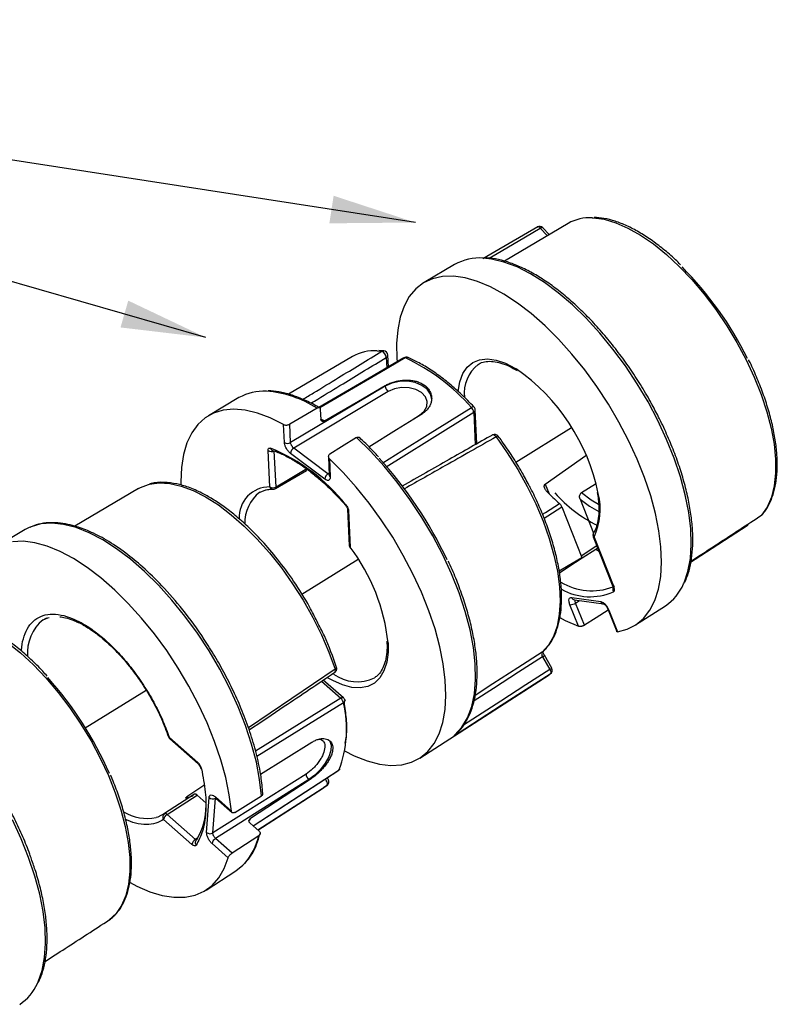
# Model space of a CAD drawing. Header units: inches. Extents: x 0.2 to 11, y 0 to 8.2.
# Tile 8 of 8: x 9.2 to 10.6, y 6.2 to 8. Entities that reach past the tile are written whole.
import ezdxf

# ---------------------------------------------------------------- set-up
doc = ezdxf.new("R2010")
doc.units = ezdxf.units.IN
doc.header["$MEASUREMENT"] = 0
doc.linetypes.add('SLD-Solid', pattern=[0])
doc.layers.add('TEXT', color=140, linetype='SLD-Solid', lineweight=25)
doc.styles.get("Standard").update_dxf_attribs({"font": 'GOTHIC.TTF'})
doc.dimstyles.new('SLDDIMSTYLE0', dxfattribs={"dimtxt": 0.18, "dimasz": 0.15, "dimexe": 0, "dimexo": 0.0625, "dimgap": 0, "dimtad": 0, "dimtih": 1, "dimtoh": 1, "dimdec": 0, "dimrnd": 1e-09, "dimzin": 0, "dimdsep": 46, "dimtxsty": 'Standard', "dimsah": 1, "dimcen": 0.09, "dimadec": 0, "dimazin": 0, "dimtfac": 0.15, "dimtdec": 0, "dimtofl": 0, "dimtmove": 0, "dimatfit": 3, "dimfxl": 0, "dimfrac": 2, "dimtolj": 1, "dimtzin": 0, "dimarcsym": 0})

msp = doc.modelspace()

# ---------------------------------------------------------------- linework, layer by layer
for p, q in [((10.1927, 7.6277), (10.0801, 7.5612)), ((10.1435, 7.6192), (10.156, 7.606)), ((10.1593, 7.608), (10.1479, 7.6201)), ((9.9922, 7.555), (9.9381, 7.5231)), ((9.8552, 7.4023), (9.8635, 7.4017)), ((9.8671, 7.4025), (9.8585, 7.4031)), ((9.8116, 7.3924), (9.6987, 7.3257)), ((9.8714, 7.3908), (9.8723, 7.3723)), ((9.875, 7.3739), (9.874, 7.395)), ((9.9026, 7.39), (9.9027, 7.3901)), ((9.8693, 7.34), (9.7023, 7.2402)), ((9.8747, 7.3303), (9.7078, 7.2306)), ((9.8693, 7.34), (9.8693, 7.3409)), ((9.6111, 7.3197), (9.557, 7.2877)), ((9.7561, 7.2809), (9.7553, 7.2987)), ((10.0258, 7.2941), (10.0285, 7.2365)), ((10.0312, 7.238), (10.0284, 7.2983)), ((9.7623, 7.2786), (9.7552, 7.2814)), ((9.9171, 7.2803), (9.9302, 7.2886)), ((9.6913, 7.2405), (9.6897, 7.2723)), ((9.7023, 7.2402), (9.7007, 7.2729)), ((10.1001, 7.2059), (10.1988, 7.2668)), ((10.059, 7.2539), (10.0592, 7.2539)), ((9.6655, 7.162), (9.6625, 7.2261)), ((9.6765, 7.1617), (9.6735, 7.2258)), ((9.7683, 7.1852), (9.7078, 7.2306)), ((9.7627, 7.1758), (9.7022, 7.2212)), ((9.769, 7.2152), (9.7705, 7.1829)), ((9.7709, 7.2114), (9.7725, 7.1796)), ((10.1524, 7.167), (10.2241, 7.2173)), ((9.6757, 7.159), (9.7304, 7.1911)), ((9.7683, 7.1852), (9.7703, 7.1865)), ((9.4338, 7.159), (9.3212, 7.0925)), ((10.1524, 7.167), (10.1593, 7.1495)), ((10.2165, 7.1519), (10.2413, 7.1673)), ((10.2138, 7.1402), (10.2375, 7.0801)), ((9.8028, 7.1226), (9.8059, 7.0585)), ((10.1817, 7.1264), (10.2169, 7.037)), ((9.8048, 7.1193), (9.8078, 7.0552)), ((10.5347, 7.112), (10.5344, 7.1116)), ((9.2333, 7.0863), (9.1792, 7.0544)), ((9.2404, 7.0901), (9.2333, 7.0863)), ((10.5084, 7.0928), (10.5081, 7.0927)), ((10.2372, 7.0738), (10.2718, 6.986)), ((10.2386, 7.073), (10.2732, 6.9852)), ((10.2435, 7.0579), (10.2159, 7.0394)), ((10.2415, 7.0512), (10.2175, 7.0362)), ((10.2474, 7.0478), (10.2415, 7.0512)), ((9.7219, 6.9723), (9.8218, 7.034)), ((10.2174, 7.0363), (10.2175, 7.0362)), ((10.2719, 6.9858), (10.272, 6.9857)), ((10.1991, 6.9663), (10.2506, 6.9591)), ((10.2108, 6.9155), (10.1958, 6.9536)), ((10.204, 6.9621), (10.2554, 6.9549)), ((10.206, 6.9566), (10.213, 6.9609)), ((10.2214, 6.9175), (10.206, 6.9566)), ((10.3119, 6.9178), (10.3647, 6.9518)), ((9.2651, 6.927), (9.2733, 6.9302)), ((9.2733, 6.9302), (9.2756, 6.9311)), ((10.2635, 6.9447), (10.2787, 6.9061)), ((10.2649, 6.944), (10.2799, 6.9059)), ((10.1476, 6.8617), (10.1604, 6.8391)), ((10.1637, 6.8416), (10.1509, 6.8642)), ((10.1509, 6.8642), (10.1509, 6.8642)), ((9.7808, 6.8394), (9.6276, 6.7362)), ((9.8517, 6.8251), (9.8504, 6.8242)), ((9.9308, 6.6824), (10.1592, 6.8298)), ((10.1611, 6.8311), (10.1592, 6.8298)), ((9.757, 6.8184), (9.7912, 6.7882)), ((9.7959, 6.7888), (9.7601, 6.8205)), ((9.3395, 6.7362), (9.4469, 6.8025)), ((9.7912, 6.7882), (9.6403, 6.6947)), ((9.7959, 6.7801), (9.6429, 6.6853)), ((9.7983, 6.7842), (9.7979, 6.7861)), ((9.4866, 6.7198), (9.4879, 6.7174)), ((9.9938, 6.7243), (9.9934, 6.7236)), ((9.4879, 6.7174), (9.4889, 6.7166)), ((9.4881, 6.7187), (9.5381, 6.6745)), ((9.4888, 6.7165), (9.5388, 6.6722)), ((9.6492, 6.6541), (9.74, 6.7106)), ((9.7296, 6.6542), (9.565, 6.5501)), ((9.6359, 6.5628), (9.7875, 6.6613)), ((9.5506, 6.6349), (9.5192, 6.6142)), ((9.7345, 6.6444), (9.5697, 6.5402)), ((9.7353, 6.6437), (9.6312, 6.5758)), ((9.6441, 6.5556), (9.7664, 6.6341)), ((9.7345, 6.6444), (9.7353, 6.6437)), ((9.7664, 6.6341), (9.7605, 6.6299)), ((9.7672, 6.6465), (9.7663, 6.6473)), ((9.5325, 6.6185), (9.4795, 6.5843)), ((9.4841, 6.5829), (9.5372, 6.6172)), ((9.5372, 6.6172), (9.5532, 6.6029)), ((9.6039, 6.5865), (9.6509, 6.6157)), ((9.6446, 6.5551), (9.7605, 6.6299)), ((9.5211, 6.6125), (9.5192, 6.6142)), ((9.5539, 6.551), (9.5582, 6.6125)), ((9.565, 6.5501), (9.5693, 6.6116)), ((9.5693, 6.6139), (9.5977, 6.5888)), ((9.5693, 6.6116), (9.5698, 6.6119)), ((9.57, 6.6117), (9.5989, 6.5862)), ((9.5341, 6.5387), (9.4841, 6.5829)), ((9.5279, 6.5298), (9.4779, 6.5741)), ((9.6312, 6.5758), (9.6293, 6.5716)), ((9.6306, 6.5675), (9.6465, 6.5534)), ((9.6459, 6.5451), (9.5988, 6.5144)), ((9.5383, 6.5412), (9.5341, 6.5387)), ((9.5919, 6.5063), (9.5635, 6.5313)), ((9.5988, 6.5144), (9.5697, 6.5402)), ((9.553, 6.4491), (9.6057, 6.4832)), ((9.3822, 6.3965), (9.3818, 6.3963))]:
    msp.add_line(p, q)
at = {"flags": 128}
for points in [[(10.2352, 7.6377), (10.2369, 7.6376), (10.2563, 7.635), (10.2769, 7.629), (10.2985, 7.6196), (10.3209, 7.6071), (10.3436, 7.5914), (10.3665, 7.573), (10.3892, 7.5518), (10.4115, 7.5284), (10.4331, 7.5028), (10.4538, 7.4755), (10.4732, 7.4468), (10.4911, 7.417), (10.5073, 7.3865), (10.5216, 7.3558), (10.5338, 7.3251), (10.5438, 7.2949), (10.5514, 7.2655), (10.5566, 7.2374), (10.5593, 7.2108), (10.5594, 7.1861), (10.5569, 7.1636), (10.552, 7.1436), (10.5445, 7.1263), (10.5347, 7.112)], [(10.1389, 7.6217), (10.063, 7.5773), (10.0422, 7.5652)], [(10.0529, 7.5663), (10.0674, 7.5747), (10.1043, 7.5963), (10.1435, 7.6192)], [(10.1382, 7.6215), (10.1384, 7.6216), (10.1389, 7.6217)], [(10.1479, 7.6201), (10.1478, 7.6202), (10.1473, 7.6204), (10.1465, 7.6204), (10.1456, 7.6202), (10.1446, 7.6198), (10.1435, 7.6192)], [(10.3968, 6.9907), (10.3975, 6.9923), (10.4044, 7.0123), (10.4087, 7.0351), (10.4104, 7.0603), (10.4095, 7.0877), (10.406, 7.1169), (10.3998, 7.1477), (10.3912, 7.1797), (10.3801, 7.2125), (10.3668, 7.2457), (10.3513, 7.279), (10.3339, 7.312), (10.3146, 7.3444), (10.2939, 7.3757), (10.2718, 7.4056), (10.2486, 7.4338), (10.2247, 7.46), (10.2002, 7.4838), (10.1754, 7.505), (10.1507, 7.5234), (10.1262, 7.5387), (10.1024, 7.5507), (10.0794, 7.5595), (10.0574, 7.5647), (10.0427, 7.5663)], [(10.2799, 6.9059), (10.2972, 6.9104), (10.3126, 6.9182), (10.3259, 6.9294), (10.3371, 6.9437), (10.346, 6.9609), (10.3524, 6.981), (10.3564, 7.0036), (10.3578, 7.0286), (10.3568, 7.0557), (10.3532, 7.0845), (10.3471, 7.1148), (10.3386, 7.1462), (10.3277, 7.1785), (10.3147, 7.2111), (10.2996, 7.2439), (10.2825, 7.2764), (10.2638, 7.3083), (10.2436, 7.3392), (10.222, 7.3688), (10.1994, 7.3968), (10.1759, 7.4229), (10.1519, 7.4468), (10.1276, 7.4683), (10.1033, 7.487), (10.0791, 7.5028), (10.0555, 7.5156), (10.0326, 7.5252), (10.0107, 7.5315), (9.99, 7.5344), (9.9707, 7.5338), (9.9531, 7.5299), (9.9374, 7.5226), (9.9236, 7.5121), (9.9121, 7.4983), (9.9028, 7.4816), (9.8959, 7.462), (9.8915, 7.4398), (9.8896, 7.4152), (9.8902, 7.3885), (9.8905, 7.3842)], [(9.9026, 7.39), (9.8242, 7.3442), (9.7524, 7.3023)], [(9.905, 7.39), (9.8601, 7.3637), (9.8134, 7.3365), (9.7538, 7.3017)], [(9.9987, 7.3303), (9.9987, 7.3304), (10.0013, 7.3476), (10.0065, 7.3621), (10.0141, 7.3736), (10.0241, 7.3819), (10.0361, 7.3868), (10.05, 7.3882), (10.0654, 7.386), (10.0821, 7.3804), (10.0996, 7.3714), (10.1008, 7.3706)], [(9.9516, 7.3173), (9.9495, 7.326), (9.9436, 7.3345), (9.9343, 7.3414), (9.9224, 7.3463), (9.9089, 7.3486), (9.8948, 7.3483), (9.8813, 7.3454), (9.8693, 7.34)], [(9.7623, 7.2786), (9.8222, 7.3135), (9.8693, 7.3409)], [(9.9302, 7.2886), (9.9384, 7.2957), (9.9431, 7.3041), (9.9439, 7.3129), (9.9406, 7.3214), (9.9337, 7.3287), (9.9236, 7.3341), (9.9116, 7.3372), (9.8985, 7.3375), (9.8859, 7.3351), (9.8747, 7.3303)], [(9.6897, 7.2723), (9.6663, 7.284), (9.6437, 7.2924), (9.6222, 7.2975), (9.602, 7.2992), (9.5833, 7.2975), (9.5663, 7.2924), (9.5512, 7.284), (9.5382, 7.2723), (9.5275, 7.2575), (9.519, 7.2397), (9.513, 7.2192), (9.5094, 7.1961), (9.5084, 7.1708), (9.5085, 7.1656)], [(9.7491, 7.301), (9.722, 7.2853), (9.7007, 7.2729)], [(9.8655, 7.2045), (9.8989, 7.2255), (9.9442, 7.2538), (10.0218, 7.3024)], [(9.8713, 7.1975), (9.9024, 7.2169), (9.9478, 7.2453), (10.0258, 7.2941)], [(10.0262, 7.3033), (10.0261, 7.3034), (10.0256, 7.3036), (10.0248, 7.3036), (10.024, 7.3034), (10.0229, 7.303), (10.0218, 7.3024)], [(9.8407, 7.2326), (9.8895, 7.2631), (9.9351, 7.2915)], [(9.8185, 7.249), (9.7922, 7.2326), (9.7716, 7.2197)], [(9.9928, 6.7235), (10.0051, 6.737), (10.015, 6.7538), (10.0224, 6.7736), (10.0272, 6.7963), (10.0293, 6.8214), (10.0287, 6.8489), (10.0254, 6.8782), (10.0195, 6.9092), (10.011, 6.9414), (10, 6.9745), (9.9867, 7.0081), (9.9711, 7.0418), (9.9536, 7.0752), (9.9342, 7.108), (9.9132, 7.1397), (9.8909, 7.17), (9.8675, 7.1985), (9.8433, 7.2249), (9.8185, 7.249)], [(10.0653, 7.2502), (10.0851, 7.222), (10.1036, 7.1927), (10.1204, 7.1625), (10.1354, 7.1319), (10.1484, 7.1013), (10.1592, 7.0709), (10.1677, 7.0413), (10.1738, 7.0127), (10.1774, 6.9855), (10.1785, 6.9601), (10.1771, 6.9368), (10.1731, 6.9159), (10.1667, 6.8975), (10.1579, 6.882), (10.1467, 6.8696)], [(9.7974, 6.6952), (9.8147, 6.6864), (9.8375, 6.6774), (9.8592, 6.6717), (9.8797, 6.6694), (9.8987, 6.6705), (9.916, 6.675), (9.9314, 6.6829), (9.9448, 6.694), (9.9559, 6.7082), (9.9648, 6.7255), (9.9713, 6.7455), (9.9753, 6.7682), (9.9767, 6.7931), (9.9757, 6.8202), (9.9721, 6.849), (9.966, 6.8793), (9.9575, 6.9107), (9.9467, 6.943), (9.9336, 6.9756), (9.9185, 7.0084), (9.9015, 7.0409), (9.8828, 7.0728), (9.8625, 7.1037), (9.841, 7.1333), (9.8184, 7.1614), (9.795, 7.1875), (9.7709, 7.2114)], [(9.7308, 7.1936), (9.7015, 7.1764), (9.6765, 7.1617)], [(9.4338, 7.159), (9.4373, 7.161), (9.4514, 7.1664)], [(9.4514, 7.1664), (9.4527, 7.1667), (9.4699, 7.169), (9.4887, 7.1679), (9.5088, 7.1634), (9.5301, 7.1555), (9.5521, 7.1443), (9.5747, 7.13), (9.5975, 7.1127), (9.6204, 7.0927), (9.6429, 7.0702), (9.6649, 7.0456), (9.686, 7.019), (9.7059, 6.9908), (9.7245, 6.9615), (9.7415, 6.9313), (9.7567, 6.9006), (9.7698, 6.8698), (9.7808, 6.8394)], [(9.6478, 7.1524), (9.6483, 7.1527), (9.6585, 7.1569)], [(9.6754, 7.1588), (9.6757, 7.159), (9.6757, 7.159)], [(10.2138, 7.1402), (10.2307, 7.128), (10.2469, 7.1187)], [(10.2165, 7.1519), (10.2335, 7.1392), (10.2466, 7.1312)], [(10.1474, 7.1136), (10.1527, 7.1169), (10.1775, 7.1324)], [(10.1502, 7.1068), (10.1568, 7.1109), (10.1817, 7.1264)], [(10.536, 7.1131), (10.5358, 7.1128), (10.5347, 7.112)], [(9.6509, 6.6157), (9.6476, 6.6447), (9.6418, 6.6753), (9.6334, 6.7072), (9.6227, 6.7399), (9.6096, 6.7731), (9.5943, 6.8064), (9.5771, 6.8395), (9.5581, 6.8719), (9.5375, 6.9034), (9.5155, 6.9335), (9.4925, 6.9619), (9.4686, 6.9883), (9.4442, 7.0124), (9.4194, 7.034), (9.3947, 7.0527), (9.3702, 7.0683), (9.3463, 7.0808), (9.3231, 7.0899), (9.3011, 7.0956), (9.2803, 7.0978), (9.2611, 7.0964), (9.2437, 7.0915), (9.2404, 7.0901)], [(10.5081, 7.0927), (10.4647, 7.0646), (10.4196, 7.0354), (10.4098, 7.0291)], [(10.4099, 7.0294), (10.4174, 7.0343), (10.5091, 7.0936)], [(9.5977, 6.5888), (9.5939, 6.6177), (9.5877, 6.6481), (9.579, 6.6796), (9.568, 6.7119), (9.5549, 6.7446), (9.5396, 6.7773), (9.5225, 6.8098), (9.5036, 6.8416), (9.4833, 6.8725), (9.4617, 6.902), (9.439, 6.9299), (9.4155, 6.9559), (9.3915, 6.9796), (9.3672, 7.0009), (9.3428, 7.0194), (9.3187, 7.0351), (9.2951, 7.0477), (9.2722, 7.057), (9.2504, 7.0631), (9.2298, 7.0658), (9.2106, 7.065)], [(10.1768, 7.0135), (10.1928, 7.0229), (10.2169, 7.037)], [(10.1773, 7.01), (10.1942, 7.0211), (10.2174, 7.0363)], [(9.2651, 6.927), (9.2691, 6.9292), (9.2715, 6.9302)], [(10.178, 6.9308), (10.1877, 6.9256), (10.2108, 6.9155)], [(10.2637, 6.9441), (10.2425, 6.9307), (10.2214, 6.9175)], [(9.202, 6.8871), (9.2249, 6.8687), (9.2477, 6.8476), (9.27, 6.8242), (9.2916, 6.7987), (9.3123, 6.7714), (9.3317, 6.7427), (9.3496, 6.7129), (9.3659, 6.6825), (9.3802, 6.6517), (9.3925, 6.621), (9.4025, 6.5908), (9.4102, 6.5614), (9.4155, 6.5332), (9.4182, 6.5066), (9.4183, 6.4819), (9.4159, 6.4593), (9.411, 6.4393), (9.4036, 6.4219), (9.3939, 6.4075), (9.3818, 6.3963)], [(9.8745, 6.8862), (9.8745, 6.8695), (9.8722, 6.8518), (9.8673, 6.8367), (9.8601, 6.8244), (9.8506, 6.8152), (9.839, 6.8092), (9.8255, 6.8067), (9.8105, 6.8075), (9.7941, 6.8118), (9.7767, 6.8194), (9.7675, 6.8246)], [(10.1476, 6.8617), (10.1049, 6.8342), (10.0606, 6.8057), (10.0265, 6.7838)], [(10.1467, 6.8696), (10.104, 6.8421), (10.0596, 6.8135), (10.0284, 6.7934)], [(10.1481, 6.8707), (10.1478, 6.8704), (10.1467, 6.8696)], [(9.7836, 6.8428), (9.7835, 6.843), (9.7835, 6.8431)], [(10.1611, 6.8311), (10.1188, 6.8038), (10.0745, 6.7752), (9.9984, 6.7262)], [(10.1604, 6.8391), (10.118, 6.8118), (10.0737, 6.7832), (10.008, 6.7409)], [(10.1604, 6.8391), (10.161, 6.8378), (10.1616, 6.8366), (10.1619, 6.8354), (10.1621, 6.8342), (10.1621, 6.8332), (10.162, 6.8323), (10.1616, 6.8316), (10.1611, 6.8311)], [(9.7959, 6.7888), (9.7959, 6.7888), (9.7952, 6.7892), (9.7944, 6.7893), (9.7934, 6.7892), (9.7923, 6.7888), (9.7912, 6.7882)], [(9.7981, 6.7852), (9.7985, 6.7844), (9.7985, 6.7843)], [(9.4865, 6.7202), (9.4865, 6.72), (9.4866, 6.7198)], [(9.9928, 6.7235), (9.9939, 6.7244), (9.9941, 6.7247)], [(9.7693, 6.715), (9.7715, 6.7124), (9.7738, 6.7052), (9.7732, 6.6958), (9.7696, 6.6849), (9.7633, 6.6735), (9.7549, 6.6623), (9.745, 6.6524), (9.7345, 6.6444)], [(9.636, 6.5627), (9.6938, 6.6002), (9.7863, 6.6603)], [(9.4795, 6.5843), (9.4677, 6.5782), (9.4647, 6.5773)], [(9.2548, 6.284), (9.2562, 6.287), (9.2632, 6.307), (9.2676, 6.3297), (9.2693, 6.3548), (9.2685, 6.3821), (9.265, 6.4113), (9.259, 6.4421), (9.2504, 6.474), (9.2394, 6.5068), (9.2262, 6.54), (9.2107, 6.5733)], [(9.4187, 6.4623), (9.4303, 6.4562), (9.4533, 6.4463), (9.4754, 6.4396), (9.4962, 6.4364), (9.5157, 6.4365), (9.5334, 6.4401), (9.5494, 6.447), (9.5634, 6.4572), (9.5752, 6.4706), (9.5847, 6.487), (9.5919, 6.5063)], [(9.6057, 6.4832), (9.618, 6.4929), (9.6213, 6.4964)]]:
    msp.add_lwpolyline(points, dxfattribs=at)
for centre, radius, start, end in [((10.2309, 7.5606), 0.0772, 86.7694, 119.6774), ((10.1422, 7.6147), 0.00787, 43.3613, 120.3067), ((10.1387, 7.616), 0.00576, 34.589, 88.5823), ((10.0363, 7.4764), 0.0902, 85.9437, 119.3129), ((9.9562, 7.1162), 0.6169, 26.2518, 44.785), ((9.8499, 7.3251), 0.0774, 86.034, 119.6657), ((9.8664, 7.3967), 0.00575, 83.6946, 121.3446), ((9.8594, 7.3903), 0.012, 2.3612, 70.3167), ((9.8661, 7.3946), 0.00787, 2.7174, 83.224), ((9.8691, 7.3951), 0.00489, 298.0819, 358.581), ((9.9067, 7.3833), 0.00787, 67.0386, 120.2913), ((9.9038, 7.3878), 0.00251, 60.3909, 115.7502), ((9.9079, 7.3857), 0.00516, 69.0992, 123.7582), ((9.7497, 7.0613), 0.3636, 41.5381, 64.7009), ((10.0749, 7.3271), 0.0659, 128.6159, 186.0438), ((9.8993, 7.0799), 0.3537, 11.4219, 55.2785), ((9.6552, 7.2408), 0.0904, 87.2854, 119.2311), ((9.6442, 7.1369), 0.1948, 57.4373, 85.5129), ((9.8841, 7.3417), 0.0148, 186.7751, 230.7709), ((10.0119, 7.2926), 0.0139, 6.107, 44.7975), ((10.0235, 7.2984), 0.00489, 298.0819, 358.5809), ((10.0205, 7.2979), 0.00787, 2.7174, 43.1509), ((10.0629, 7.247), 0.00787, 36.6345, 119.5702), ((10.0591, 7.2471), 0.00692, 26.4079, 87.5695), ((10.0691, 7.2463), 0.00544, 88.6581, 133.8766), ((9.6682, 7.2349), 0.0105, 236.918, 300.0964), ((9.5413, 6.9248), 0.3303, 38.5968, 67.6423), ((9.6723, 7.2316), 0.00547, 194.1048, 249.8149), ((9.697, 7.2493), 0.0105, 236.9179, 300.0965), ((9.714, 7.2205), 0.0119, 121.4322, 176.7971), ((9.329, 6.7287), 0.7175, 25.0984, 42.4281), ((9.7745, 7.1751), 0.0119, 121.4322, 176.7971), ((9.7749, 7.1833), 0.00439, 184.7892, 236.2577), ((9.6657, 7.1074), 0.0546, 90.2103, 181.988), ((9.6713, 7.1708), 0.0105, 236.9179, 300.0965), ((9.6716, 7.1643), 0.00653, 200.7087, 266.5144), ((9.6715, 7.1656), 0.00787, 267.9658, 300.4372), ((9.6732, 7.1613), 0.0034, 319.4191, 7.0398), ((10.3651, 7.3504), 0.2876, 222.7919, 229.2872), ((9.6877, 7.0995), 0.0662, 127.0916, 182.8128), ((10.3519, 7.3126), 0.2437, 221.4756, 243.7484), ((10.1322, 7.1222), 0.1172, 335.2176, 13.7129), ((9.8007, 7.1301), 0.00144, 147.9739, 211.1158), ((9.8072, 7.123), 0.00439, 184.587, 236.2669), ((10.5301, 7.1182), 0.00787, 303.0818, 319.4201), ((10.5041, 7.0994), 0.00787, 302.8981, 340.4681), ((10.5066, 7.095), 0.00281, 308.7126, 6.6522), ((10.2445, 7.0767), 0.00787, 148.991, 201.4931), ((10.2438, 7.0775), 0.00683, 151.8995, 220.708), ((10.2386, 7.0746), 0.00156, 210.2137, 271.7885), ((9.8137, 7.0589), 0.00787, 182.7174, 215.1908), ((9.8103, 7.0589), 0.00439, 184.7891, 236.2577), ((9.8083, 7.0543), 0.001, 119.6305, 180.2585), ((9.5364, 6.8505), 0.34, 6.0336, 37.0256), ((10.2344, 7.0825), 0.1043, 238.3551, 291.2315), ((10.2315, 7.0709), 0.1032, 240.5279, 293.5634), ((10.2789, 6.9806), 0.00751, 126.5087, 214.6455), ((10.2731, 6.9867), 0.00156, 210.2142, 271.7874), ((10.3153, 7.0255), 0.0886, 303.8156, 336.897), ((10.205, 6.9683), 0.00625, 198.86, 260.0727), ((10.1959, 6.9724), 0.0188, 269.7691, 302.7468), ((10.2565, 6.9611), 0.00626, 198.8666, 259.8447), ((10.2648, 6.9455), 0.00157, 210.7733, 271.6854), ((9.312, 6.8687), 0.0749, 128.8385, 185.1064), ((10.1434, 6.8708), 0.0101, 294.9396, 318.4916), ((9.7791, 6.8436), 0.00458, 292.2552, 349.5942), ((10.1561, 6.8482), 0.0101, 294.9396, 318.4916), ((10.1568, 6.8377), 0.00787, 304.5854, 29.4023), ((8.8034, 6.4041), 0.6307, 23.4545, 41.8268), ((9.8201, 6.8881), 0.0707, 233.8275, 295.4427), ((9.7767, 6.837), 0.00471, 323.5051, 29.9109), ((9.6024, 6.734), 0.1989, 338.5725, 13.3848), ((9.7814, 6.7772), 0.0147, 29.5217, 48.4234), ((9.7828, 6.7776), 0.0133, 10.5244, 30.7174), ((9.7939, 6.7842), 0.00455, 295.4992, 0.9966), ((9.4883, 6.7207), 0.00196, 205.1588, 262.5897), ((9.9956, 6.7288), 0.00381, 317.3129, 13.5358), ((9.4907, 6.7183), 0.00262, 171.0168, 224.2187), ((9.5407, 6.6741), 0.00263, 171.0375, 223.9014), ((9.5459, 6.666), 0.00298, 196.5373, 248.2291), ((9.7437, 6.6552), 0.0142, 184.0305, 229.2768), ((9.7859, 6.6621), 0.00178, 282.9588, 336.2795), ((9.7844, 6.6663), 0.00586, 302.354, 333.7903), ((9.7524, 6.6345), 0.0152, 18.9618, 45.2404), ((9.7658, 6.6449), 0.00215, 49.5055, 91.7388), ((9.7624, 6.6371), 0.00498, 322.7796, 27.7702), ((9.5061, 6.6547), 0.0448, 286.0529, 302.7205), ((9.4322, 6.5995), 0.1209, 329.5733, 359.6543), ((9.5644, 6.6201), 0.00981, 230.7165, 299.886), ((9.5719, 6.6135), 0.00262, 171.0163, 224.2188), ((9.4494, 6.6593), 0.0835, 239.5852, 280.6042), ((9.4839, 6.5784), 0.00734, 126.3921, 216.005), ((9.4911, 6.5715), 0.0134, 121.2536, 168.8251), ((9.4807, 6.5824), 0.00225, 68.9645, 121.9855), ((9.4791, 6.5775), 0.00739, 47.2718, 70.9972), ((9.5601, 6.5586), 0.00981, 230.7167, 299.8858), ((9.5381, 6.5689), 0.1104, 318.9049, 347.5575), ((9.5411, 6.5272), 0.0134, 121.2536, 168.8251), ((9.5403, 6.5329), 0.00657, 125.2278, 221.6687), ((9.5767, 6.5288), 0.0134, 121.2536, 168.8251), ((9.3775, 6.4028), 0.00787, 302.8831, 306.3998), ((9.1748, 6.3202), 0.0879, 303.7364, 335.6711)]:
    msp.add_arc(centre, radius, start, end)
for points, knots in [([(10.3914, 7.5546), (10.3884, 7.5576), (10.3783, 7.5677), (10.3609, 7.5826), (10.3392, 7.599), (10.3177, 7.6128), (10.2965, 7.6239), (10.2758, 7.632), (10.2563, 7.6372), (10.2443, 7.638), (10.2385, 7.6384)], [0, 0, 0, 0, 0.057387, 0.192876, 0.328548, 0.464443, 0.600587, 0.736965, 0.87343, 1, 1, 1, 1]), ([(10.3412, 7.307), (10.3401, 7.3089), (10.3338, 7.321), (10.3206, 7.3428), (10.3018, 7.3719), (10.2816, 7.3999), (10.2604, 7.4265), (10.2385, 7.4514), (10.2159, 7.4744), (10.193, 7.4953), (10.17, 7.5139), (10.1469, 7.53), (10.1241, 7.5434), (10.1017, 7.554), (10.08, 7.5616), (10.0613, 7.5661), (10.0504, 7.5666), (10.0461, 7.5668)], [0, 0, 0, 0, 0.013685, 0.08564, 0.157592, 0.22955, 0.301524, 0.373527, 0.445573, 0.517677, 0.589854, 0.662121, 0.734493, 0.806972, 0.87954, 0.952095, 1, 1, 1, 1]), ([(9.724, 7.3168), (9.7302, 7.3205), (9.7512, 7.3333), (9.7977, 7.3616), (9.838, 7.3862), (9.8635, 7.4017)], [0, 0, 0, 0, 0.132668, 0.452124, 1, 1, 1, 1]), ([(9.7382, 7.3098), (9.7423, 7.3123), (9.7612, 7.3238), (9.8056, 7.3508), (9.8459, 7.3753), (9.8714, 7.3908)], [0, 0, 0, 0, 0.091424, 0.426072, 1, 1, 1, 1]), ([(10.0262, 7.3033), (10.0226, 7.3071), (10.0119, 7.3183), (9.9939, 7.3353), (9.9723, 7.3533), (9.9506, 7.3687), (9.9297, 7.3814), (9.9162, 7.3876), (9.9098, 7.3905)], [0, 0, 0, 0, 0.096129, 0.279019, 0.462151, 0.645549, 0.829264, 1, 1, 1, 1]), ([(10.034, 7.3783), (10.0351, 7.3791), (10.039, 7.3819), (10.0476, 7.3839), (10.06, 7.3842), (10.0738, 7.3813), (10.088, 7.3759), (10.0978, 7.3702), (10.1025, 7.3675)], [0, 0, 0, 0, 0.0732198, 0.2732296, 0.4671802, 0.6532962, 0.8361872, 1, 1, 1, 1]), ([(10.536, 7.1131), (10.5379, 7.1155), (10.5433, 7.1222), (10.5504, 7.1353), (10.5568, 7.1529), (10.5608, 7.1729), (10.5626, 7.1951), (10.562, 7.2191), (10.5591, 7.2446), (10.554, 7.2714), (10.5466, 7.2992), (10.5373, 7.3277), (10.5257, 7.3565), (10.5171, 7.3763), (10.5119, 7.3862), (10.5117, 7.3866)], [0, 0, 0, 0, 0.046108, 0.130304, 0.21539, 0.301577, 0.388413, 0.475494, 0.562549, 0.649494, 0.736319, 0.823036, 0.909664, 0.996228, 1, 1, 1, 1]), ([(9.8693, 7.3409), (9.8704, 7.3415), (9.8725, 7.3427), (9.876, 7.3444), (9.8797, 7.3459), (9.8836, 7.3472), (9.8889, 7.3487), (9.8943, 7.3498), (9.8999, 7.3505), (9.9055, 7.3509), (9.911, 7.3508), (9.9165, 7.3502), (9.9204, 7.3496), (9.9242, 7.3486), (9.9279, 7.3475), (9.9314, 7.346), (9.9358, 7.3438), (9.9397, 7.3412), (9.943, 7.3382), (9.9459, 7.3349), (9.9483, 7.3314), (9.9499, 7.3276), (9.9511, 7.3237), (9.9517, 7.3196), (9.9515, 7.3155), (9.951, 7.3125), (9.9502, 7.3095), (9.949, 7.3065), (9.9474, 7.3036), (9.9456, 7.3009), (9.9434, 7.2983), (9.9409, 7.2958), (9.9382, 7.2935), (9.9361, 7.2922), (9.9351, 7.2915)], [0, 0, 0, 0, 0.026419, 0.053024, 0.080211, 0.107599, 0.134018, 0.187745, 0.215113, 0.241723, 0.295835, 0.323402, 0.350159, 0.377102, 0.404638, 0.432381, 0.458958, 0.513027, 0.540586, 0.566979, 0.620656, 0.648003, 0.674511, 0.728415, 0.755872, 0.782605, 0.809524, 0.837028, 0.864738, 0.891417, 0.918286, 0.945753, 0.973424, 1, 1, 1, 1]), ([(9.7538, 7.3015), (9.7515, 7.3028), (9.7417, 7.3086), (9.7245, 7.317), (9.7026, 7.3252), (9.6819, 7.3305), (9.669, 7.3314), (9.6627, 7.3318)], [0, 0, 0, 0, 0.069803, 0.305394, 0.54132, 0.777293, 1, 1, 1, 1]), ([(9.7553, 7.2987), (9.7552, 7.2993), (9.755, 7.3006), (9.7538, 7.3017), (9.7522, 7.3021), (9.7505, 7.3018), (9.7495, 7.3012), (9.7491, 7.301)], [0, 0, 0, 0, 0.219984, 0.440024, 0.658522, 0.874539, 1, 1, 1, 1]), ([(10.3989, 6.9933), (10.401, 6.9983), (10.4057, 7.0094), (10.4102, 7.0291), (10.413, 7.0519), (10.4133, 7.0768), (10.4114, 7.1033), (10.4071, 7.1312), (10.4007, 7.1603), (10.3921, 7.1902), (10.3815, 7.2207), (10.3688, 7.2515), (10.3555, 7.2804), (10.3456, 7.2988), (10.3412, 7.307)], [0, 0, 0, 0, 0.071042, 0.156371, 0.242315, 0.328533, 0.414787, 0.500967, 0.587047, 0.673031, 0.758932, 0.844767, 0.930553, 1, 1, 1, 1]), ([(9.7623, 7.2786), (9.7622, 7.2785), (9.7618, 7.2783), (9.7613, 7.2781), (9.7608, 7.2779), (9.7603, 7.2778), (9.7597, 7.2777), (9.7591, 7.2776), (9.7586, 7.2777), (9.7582, 7.2778), (9.7578, 7.2779), (9.7575, 7.2781), (9.7572, 7.2784), (9.7569, 7.2786), (9.7567, 7.279), (9.7565, 7.2793), (9.7563, 7.2798), (9.7562, 7.2803), (9.7561, 7.2807), (9.7561, 7.2809)], [0, 0, 0, 0, 0.05223, 0.104834, 0.158572, 0.212701, 0.264938, 0.371171, 0.425293, 0.477857, 0.530776, 0.584824, 0.639256, 0.692533, 0.74618, 0.800959, 0.856125, 0.927631, 1, 1, 1, 1]), ([(9.6897, 7.2723), (9.6904, 7.272), (9.6917, 7.2714), (9.6943, 7.2712), (9.697, 7.2714), (9.6992, 7.2721), (9.7003, 7.2727), (9.7007, 7.2729)], [0, 0, 0, 0, 0.220521, 0.441118, 0.65958, 0.875141, 1, 1, 1, 1]), ([(9.8185, 7.249), (9.8191, 7.2493), (9.8205, 7.25), (9.8222, 7.25), (9.8232, 7.2497), (9.8235, 7.2493), (9.8235, 7.2493)], [0, 0, 0, 0, 0.331996, 0.6639345, 0.997073, 1, 1, 1, 1]), ([(9.8574, 7.2153), (9.8547, 7.2183), (9.8446, 7.2294), (9.8332, 7.2404), (9.8245, 7.2483), (9.8235, 7.2493)], [0, 0, 0, 0, 0.242736, 0.908479, 1, 1, 1, 1]), ([(10.0594, 7.254), (10.0338, 7.2395), (9.9805, 7.2092), (9.9272, 7.1789), (9.8995, 7.1632)], [0, 0, 0, 0, 0.481449, 1, 1, 1, 1]), ([(10.0653, 7.2502), (10.0506, 7.2418), (10.0205, 7.2248), (9.9665, 7.1942), (9.9273, 7.172), (9.9035, 7.1585)], [0, 0, 0, 0, 0.273687, 0.55784, 1, 1, 1, 1]), ([(10.1234, 7.1652), (10.1193, 7.1729), (10.1102, 7.1901), (10.0942, 7.2161), (10.08, 7.2371), (10.0714, 7.2487), (10.0692, 7.2517)], [0, 0, 0, 0, 0.256439, 0.57353, 0.890625, 1, 1, 1, 1]), ([(9.6625, 7.2261), (9.6625, 7.227), (9.6626, 7.2288), (9.6637, 7.2302), (9.6652, 7.2307), (9.6664, 7.2304), (9.667, 7.2303)], [0, 0, 0, 0, 0.29661, 0.565527, 0.769884, 1, 1, 1, 1]), ([(9.6704, 7.2265), (9.6736, 7.2254), (9.6828, 7.2221), (9.6987, 7.2145), (9.7182, 7.2028), (9.7373, 7.1893), (9.7497, 7.1787), (9.7554, 7.1737)], [0, 0, 0, 0, 0.119825, 0.347644, 0.575642, 0.803913, 1, 1, 1, 1]), ([(9.7022, 7.2212), (9.7006, 7.2225), (9.6976, 7.2252), (9.694, 7.2309), (9.6918, 7.2362), (9.6914, 7.2391), (9.6913, 7.2405)], [0, 0, 0, 0, 0.278334, 0.556442, 0.779686, 1, 1, 1, 1]), ([(9.7078, 7.2306), (9.7074, 7.231), (9.7065, 7.2316), (9.7054, 7.233), (9.7044, 7.2344), (9.7034, 7.2361), (9.7025, 7.2382), (9.7023, 7.2396), (9.7023, 7.2402)], [0, 0, 0, 0, 0.155612, 0.302544, 0.440789, 0.570342, 0.802387, 1, 1, 1, 1]), ([(9.7716, 7.2197), (9.771, 7.2193), (9.7698, 7.2183), (9.7689, 7.2165), (9.7689, 7.2145), (9.7697, 7.2127), (9.7706, 7.2118), (9.7709, 7.2114)], [0, 0, 0, 0, 0.21352, 0.427003, 0.641201, 0.857621, 1, 1, 1, 1]), ([(9.7308, 7.1936), (9.7308, 7.1929), (9.7308, 7.1918), (9.7302, 7.1913), (9.73, 7.191)], [0, 0, 0, 0, 0.5508921, 1, 1, 1, 1]), ([(9.7554, 7.1737), (9.7564, 7.1729), (9.764, 7.1666), (9.778, 7.1528), (9.7917, 7.1383), (9.7986, 7.1304), (9.7995, 7.1294)], [0, 0, 0, 0, 0.063872, 0.513004, 0.939422, 1, 1, 1, 1]), ([(9.7725, 7.1796), (9.7723, 7.1781), (9.7721, 7.175), (9.7695, 7.1732), (9.7662, 7.1735), (9.7638, 7.175), (9.7627, 7.1758)], [0, 0, 0, 0, 0.278395, 0.556279, 0.778462, 1, 1, 1, 1]), ([(9.7706, 7.1841), (9.7702, 7.1842), (9.7695, 7.1844), (9.7687, 7.1849), (9.7683, 7.1852)], [0, 0, 0, 0, 0.485657, 1, 1, 1, 1]), ([(9.749, 6.924), (9.7447, 6.9326), (9.7327, 6.957), (9.7089, 6.9944), (9.6805, 7.0334), (9.6531, 7.0655), (9.6278, 7.0912), (9.6053, 7.1111), (9.5845, 7.1273), (9.5648, 7.1404), (9.5436, 7.1523), (9.5223, 7.1615), (9.4999, 7.168), (9.4778, 7.1704), (9.4615, 7.1701), (9.4538, 7.1669), (9.4528, 7.1665)], [0, 0, 0, 0, 0.059034, 0.166734, 0.264679, 0.352863, 0.431279, 0.499921, 0.558781, 0.622021, 0.680933, 0.7561, 0.823396, 0.900085, 0.986187, 1, 1, 1, 1]), ([(9.6571, 7.156), (9.66, 7.1567), (9.6643, 7.1579), (9.6694, 7.1578), (9.6712, 7.1578)], [0, 0, 0, 0, 0.662811, 1, 1, 1, 1]), ([(10.1475, 6.8702), (10.1496, 6.8722), (10.1557, 6.878), (10.164, 6.8896), (10.1718, 6.9056), (10.1773, 6.9241), (10.1806, 6.9448), (10.1815, 6.9677), (10.1802, 6.9922), (10.1765, 7.0182), (10.1706, 7.0454), (10.1626, 7.0735), (10.1525, 7.1021), (10.1404, 7.1309), (10.1306, 7.1521), (10.1244, 7.1634), (10.1234, 7.1652)], [0, 0, 0, 0, 0.042069, 0.118156, 0.194953, 0.272896, 0.351712, 0.430981, 0.510376, 0.589704, 0.668925, 0.748039, 0.82706, 0.906008, 0.984903, 1, 1, 1, 1]), ([(10.1541, 7.155), (10.1531, 7.1563), (10.1512, 7.1587), (10.1504, 7.1622), (10.1506, 7.1645), (10.1513, 7.166), (10.152, 7.1667), (10.1524, 7.167)], [0, 0, 0, 0, 0.34708, 0.636305, 0.769179, 0.88944, 1, 1, 1, 1]), ([(10.2138, 7.1402), (10.2135, 7.1414), (10.2128, 7.1438), (10.2132, 7.1472), (10.2144, 7.1499), (10.2156, 7.1513), (10.2164, 7.1518), (10.2165, 7.1519)], [0, 0, 0, 0, 0.302884, 0.571268, 0.764842, 0.959204, 1, 1, 1, 1]), ([(10.244, 7.1521), (10.2448, 7.1481), (10.2467, 7.1374), (10.2474, 7.1219), (10.2464, 7.1058), (10.2434, 7.0923), (10.24, 7.0846), (10.238, 7.0811), (10.2378, 7.0807)], [0, 0, 0, 0, 0.1312377, 0.3451825, 0.5582661, 0.7708154, 0.9757662, 1, 1, 1, 1]), ([(9.7994, 7.1294), (9.7999, 7.1288), (9.8009, 7.1276), (9.802, 7.1257), (9.8027, 7.1239), (9.8028, 7.123), (9.8028, 7.1226)], [0, 0, 0, 0, 0.2675344, 0.5227332, 0.7665222, 1, 1, 1, 1]), ([(9.7995, 7.1309), (9.8003, 7.1298), (9.8019, 7.1278), (9.8035, 7.1246), (9.8045, 7.1217), (9.8047, 7.1201), (9.8048, 7.1193)], [0, 0, 0, 0, 0.296459, 0.565391, 0.769806, 1, 1, 1, 1]), ([(10.1775, 7.1324), (10.1781, 7.1318), (10.1793, 7.1307), (10.1807, 7.1285), (10.1814, 7.1271), (10.1817, 7.1264)], [0, 0, 0, 0, 0.347804, 0.695608, 1, 1, 1, 1]), ([(10.41, 7.0308), (10.4107, 7.0312), (10.4264, 7.0414), (10.468, 7.0685), (10.5089, 7.0951), (10.5347, 7.112)], [0, 0, 0, 0, 0.016163, 0.378528, 1, 1, 1, 1]), ([(9.6531, 6.6201), (9.6523, 6.6299), (9.6505, 6.6512), (9.6432, 6.6863), (9.6326, 6.7236), (9.6193, 6.7604), (9.6039, 6.796), (9.587, 6.8301), (9.5689, 6.8622), (9.5446, 6.901), (9.5135, 6.9439), (9.4765, 6.9865), (9.4424, 7.0197), (9.4094, 7.0468), (9.3777, 7.0681), (9.3477, 7.0835), (9.3237, 7.0922), (9.3038, 7.0969), (9.2868, 7.0989), (9.2693, 7.0984), (9.2539, 7.0959), (9.245, 7.0916), (9.2414, 7.0899)], [0, 0, 0, 0, 0.046842, 0.101304, 0.153759, 0.204208, 0.252654, 0.299097, 0.343538, 0.385979, 0.464776, 0.535602, 0.598456, 0.653333, 0.716143, 0.772491, 0.822691, 0.856308, 0.894991, 0.92973, 0.971682, 1, 1, 1, 1]), ([(10.2415, 7.0512), (10.2421, 7.0517), (10.2433, 7.0527), (10.2443, 7.0541), (10.2445, 7.055), (10.2446, 7.0551)], [0, 0, 0, 0, 0.475195, 0.949946, 1, 1, 1, 1]), ([(10.2169, 7.037), (10.2169, 7.0369), (10.217, 7.0368), (10.2171, 7.0365), (10.2173, 7.0364), (10.2174, 7.0363), (10.2174, 7.0363)], [0, 0, 0, 0, 0.2796566, 0.559308, 0.8389304, 1, 1, 1, 1]), ([(10.0112, 6.7453), (10.0141, 6.7505), (10.02, 6.7611), (10.0262, 6.7802), (10.0304, 6.8017), (10.0322, 6.8253), (10.0318, 6.8508), (10.029, 6.8778), (10.024, 6.9062), (10.0167, 6.9356), (10.0074, 6.9658), (9.996, 6.9964), (9.987, 7.0182), (9.9814, 7.0296), (9.9808, 7.0308)], [0, 0, 0, 0, 0.08523, 0.174482, 0.264624, 0.355275, 0.446115, 0.536931, 0.627655, 0.718273, 0.808794, 0.899234, 0.98961, 1, 1, 1, 1]), ([(10.2732, 6.9852), (10.2736, 6.984), (10.2743, 6.9817), (10.2744, 6.9791), (10.2739, 6.9772), (10.2731, 6.9766), (10.2728, 6.9763)], [0, 0, 0, 0, 0.29661, 0.565527, 0.769885, 1, 1, 1, 1]), ([(10.1958, 6.9536), (10.1951, 6.9556), (10.1939, 6.9596), (10.1944, 6.9639), (10.1962, 6.9662), (10.1982, 6.9662), (10.1991, 6.9663)], [0, 0, 0, 0, 0.278395, 0.556279, 0.778462, 1, 1, 1, 1]), ([(10.206, 6.9566), (10.2058, 6.9573), (10.2052, 6.9589), (10.2052, 6.9606), (10.2054, 6.9617), (10.2057, 6.962), (10.2058, 6.9621)], [0, 0, 0, 0, 0.3138158, 0.6822933, 0.8880124, 1, 1, 1, 1]), ([(10.2506, 6.9591), (10.252, 6.9586), (10.2547, 6.9578), (10.2591, 6.9537), (10.2626, 6.9488), (10.2641, 6.9456), (10.2649, 6.944)], [0, 0, 0, 0, 0.278334, 0.556442, 0.779686, 1, 1, 1, 1]), ([(10.2554, 6.9549), (10.2559, 6.9548), (10.257, 6.9544), (10.2592, 6.9522), (10.2616, 6.9489), (10.2628, 6.9461), (10.2635, 6.9447)], [0, 0, 0, 0, 0.227586, 0.469122, 0.726214, 1, 1, 1, 1]), ([(9.272, 6.8275), (9.2695, 6.8303), (9.2601, 6.8409), (9.2433, 6.8572), (9.2218, 6.8763), (9.2002, 6.8929), (9.1786, 6.907), (9.1574, 6.9183), (9.1366, 6.9267), (9.1167, 6.9321), (9.0976, 6.9344), (9.0799, 6.9333), (9.0666, 6.9305), (9.0598, 6.9269), (9.0578, 6.9259)], [0, 0, 0, 0, 0.033632, 0.126388, 0.21924, 0.312215, 0.40534, 0.498636, 0.592095, 0.685633, 0.778949, 0.871567, 0.962929, 1, 1, 1, 1]), ([(9.2268, 6.8715), (9.2268, 6.872), (9.2267, 6.8804), (9.2297, 6.894), (9.2363, 6.9116), (9.2466, 6.925), (9.2604, 6.9339), (9.2771, 6.9377), (9.2959, 6.9363), (9.3162, 6.9301), (9.3373, 6.9196), (9.3591, 6.9048), (9.3814, 6.8859), (9.4037, 6.863), (9.4253, 6.8366), (9.4453, 6.8078), (9.4626, 6.778), (9.4773, 6.7479), (9.4845, 6.7285), (9.4881, 6.7187)], [0, 0, 0, 0, 0.003776, 0.064336, 0.124933, 0.188864, 0.252832, 0.316763, 0.380731, 0.441291, 0.501888, 0.562448, 0.623045, 0.686975, 0.750944, 0.814874, 0.878843, 0.939412, 1, 1, 1, 1]), ([(9.2943, 6.9322), (9.2976, 6.9318), (9.3051, 6.931), (9.319, 6.9263), (9.335, 6.9187), (9.3515, 6.9083), (9.3714, 6.8933), (9.3912, 6.8749), (9.411, 6.8529), (9.4273, 6.8322), (9.4439, 6.8083), (9.4599, 6.7812), (9.4749, 6.7512), (9.4826, 6.7307), (9.4865, 6.7202)], [0, 0, 0, 0, 0.056222, 0.126691, 0.210875, 0.283811, 0.351585, 0.473908, 0.545075, 0.622855, 0.707245, 0.798237, 0.895825, 1, 1, 1, 1]), ([(9.7836, 6.8428), (9.7771, 6.8613), (9.7677, 6.8884), (9.7534, 6.9155), (9.749, 6.924)], [0, 0, 0, 0, 0.685279, 1, 1, 1, 1]), ([(10.2214, 6.9175), (10.2211, 6.9172), (10.2204, 6.9168), (10.2192, 6.9163), (10.218, 6.9159), (10.2167, 6.9155), (10.2155, 6.9152), (10.2142, 6.9151), (10.213, 6.9151), (10.2121, 6.9152), (10.2113, 6.9153), (10.211, 6.9154), (10.2108, 6.9155)], [0, 0, 0, 0, 0.105274, 0.213595, 0.318841, 0.427144, 0.532779, 0.641387, 0.748117, 0.857875, 0.928522, 1, 1, 1, 1]), ([(10.2799, 6.9059), (10.2795, 6.9058), (10.2788, 6.9058), (10.2788, 6.906), (10.2788, 6.9061)], [0, 0, 0, 0, 0.662486, 1, 1, 1, 1]), ([(9.8725, 6.8894), (9.8726, 6.884), (9.873, 6.8726), (9.8709, 6.8578), (9.867, 6.8446), (9.8612, 6.8342), (9.856, 6.8278), (9.8522, 6.8257), (9.8513, 6.8252)], [0, 0, 0, 0, 0.1729681, 0.3648512, 0.5565396, 0.7490676, 0.9452467, 1, 1, 1, 1]), ([(10.1467, 6.8696), (10.1465, 6.8692), (10.1459, 6.8685), (10.1459, 6.8665), (10.1464, 6.8642), (10.1472, 6.8625), (10.1476, 6.8617)], [0, 0, 0, 0, 0.250015, 0.499958, 0.749898, 1, 1, 1, 1]), ([(10.1509, 6.8642), (10.1503, 6.8653), (10.1492, 6.8674), (10.1484, 6.8695), (10.148, 6.8706), (10.148, 6.8706), (10.148, 6.8706)], [0, 0, 0, 0, 0.303939, 0.579975, 0.833062, 1, 1, 1, 1]), ([(9.7805, 6.8342), (9.7812, 6.8348), (9.7826, 6.836), (9.7838, 6.8386), (9.7841, 6.8411), (9.7836, 6.8426), (9.7834, 6.8431)], [0, 0, 0, 0, 0.273863, 0.548127, 0.842785, 1, 1, 1, 1]), ([(9.629, 6.7323), (9.6497, 6.7462), (9.7002, 6.7801), (9.7507, 6.8141), (9.7804, 6.8342)], [0, 0, 0, 0, 0.409889, 1, 1, 1, 1]), ([(9.7979, 6.7861), (9.7974, 6.787), (9.7969, 6.788), (9.796, 6.7887), (9.7959, 6.7888)], [0, 0, 0, 0, 0.903071, 1, 1, 1, 1]), ([(9.799, 6.7089), (9.7997, 6.713), (9.802, 6.726), (9.8017, 6.7503), (9.7987, 6.7715), (9.7973, 6.7813)], [0, 0, 0, 0, 0.197105, 0.632181, 1, 1, 1, 1]), ([(9.9935, 6.7241), (9.9958, 6.7262), (10.0022, 6.7324), (10.0082, 6.7394), (10.0111, 6.7451), (10.0112, 6.7453)], [0, 0, 0, 0, 0.347282, 0.97895, 1, 1, 1, 1]), ([(9.9918, 6.7221), (9.9916, 6.7221), (9.9912, 6.722), (9.9923, 6.723), (9.9928, 6.7235)], [0, 0, 0, 0, 0.499828, 1, 1, 1, 1]), ([(9.9916, 6.722), (9.9921, 6.7223), (9.9931, 6.7228), (9.9939, 6.7237), (9.9943, 6.7241)], [0, 0, 0, 0, 0.497079, 1, 1, 1, 1]), ([(9.9984, 6.7262), (9.9968, 6.7252), (9.9936, 6.7231), (9.9924, 6.7225), (9.9918, 6.7221)], [0, 0, 0, 0, 0.492967, 1, 1, 1, 1]), ([(9.9932, 6.7238), (9.9932, 6.7238), (9.9931, 6.7237), (9.9933, 6.7239), (9.9938, 6.7244), (9.9941, 6.7246)], [0, 0, 0, 0, 0.038006, 0.515131, 1, 1, 1, 1]), ([(9.7526, 6.7161), (9.7534, 6.716), (9.7559, 6.7158), (9.7589, 6.714), (9.7622, 6.7099), (9.7635, 6.7021), (9.761, 6.692), (9.7568, 6.6832), (9.7524, 6.6762), (9.7472, 6.6695), (9.7397, 6.6615), (9.7335, 6.657), (9.7296, 6.6542)], [0, 0, 0, 0, 0.043354, 0.126262, 0.209375, 0.362236, 0.515098, 0.598004, 0.681119, 0.764024, 0.847138, 1, 1, 1, 1]), ([(9.74, 6.7106), (9.742, 6.7118), (9.7462, 6.7141), (9.7523, 6.7162), (9.7582, 6.7172), (9.7635, 6.7169), (9.7682, 6.7155), (9.772, 6.713), (9.7748, 6.7094), (9.7765, 6.7049), (9.777, 6.6997), (9.7763, 6.6939), (9.7745, 6.6877), (9.7715, 6.6814), (9.7676, 6.6748), (9.7628, 6.6683), (9.7572, 6.662), (9.7512, 6.656), (9.7448, 6.6505), (9.7395, 6.6465), (9.7363, 6.6444), (9.7353, 6.6437)], [0, 0, 0, 0, 0.053011, 0.10757, 0.160578, 0.215105, 0.268495, 0.323415, 0.377101, 0.432364, 0.485691, 0.540587, 0.593544, 0.648024, 0.701212, 0.755915, 0.809554, 0.864752, 0.918289, 0.973409, 1, 1, 1, 1]), ([(9.5381, 6.6745), (9.5389, 6.6737), (9.5404, 6.6722), (9.5424, 6.6693), (9.544, 6.6662), (9.5446, 6.6642), (9.5448, 6.6633)], [0, 0, 0, 0, 0.254771, 0.510526, 0.754627, 1, 1, 1, 1]), ([(9.5388, 6.6723), (9.5393, 6.6718), (9.5402, 6.6709), (9.5415, 6.669), (9.5425, 6.6671), (9.5429, 6.6658), (9.5431, 6.6652)], [0, 0, 0, 0, 0.252159, 0.502411, 0.751412, 1, 1, 1, 1]), ([(9.3822, 6.3965), (9.3845, 6.3983), (9.391, 6.4035), (9.4, 6.4141), (9.4087, 6.429), (9.4152, 6.4465), (9.4194, 6.4663), (9.4214, 6.4882), (9.421, 6.5121), (9.4184, 6.5375), (9.4134, 6.5642), (9.4064, 6.5919), (9.397, 6.6203), (9.3895, 6.6405), (9.3847, 6.6512), (9.3842, 6.6522)], [0, 0, 0, 0, 0.046109, 0.129154, 0.212792, 0.297656, 0.38365, 0.470336, 0.557298, 0.644251, 0.731099, 0.817826, 0.904442, 0.99097, 1, 1, 1, 1]), ([(9.5448, 6.6633), (9.5475, 6.6494), (9.5528, 6.6214), (9.5531, 6.5844), (9.5479, 6.5522), (9.5395, 6.5364), (9.5354, 6.5285)], [0, 0, 0, 0, 0.247953, 0.5, 0.752047, 1, 1, 1, 1]), ([(9.7868, 6.6607), (9.7873, 6.661), (9.7882, 6.6615), (9.7891, 6.6625), (9.7893, 6.6631), (9.7893, 6.6632)], [0, 0, 0, 0, 0.464011, 0.9250366, 1, 1, 1, 1]), ([(9.2443, 6.5039), (9.2434, 6.5068), (9.239, 6.5198), (9.2293, 6.5433), (9.2151, 6.5741), (9.1997, 6.604), (9.1883, 6.6232), (9.1828, 6.6324)], [0, 0, 0, 0, 0.067569, 0.305015, 0.54232, 0.779527, 1, 1, 1, 1]), ([(9.7668, 6.6345), (9.767, 6.6346), (9.7677, 6.635), (9.7687, 6.6364), (9.7693, 6.6379), (9.7696, 6.6388)], [0, 0, 0, 0, 0.091178, 0.45602, 1, 1, 1, 1]), ([(9.7696, 6.6388), (9.7697, 6.6398), (9.7699, 6.6412), (9.7694, 6.6433), (9.7686, 6.645), (9.7676, 6.646), (9.7672, 6.6465)], [0, 0, 0, 0, 0.353501, 0.507945, 0.765894, 1, 1, 1, 1]), ([(9.5372, 6.6172), (9.5366, 6.6176), (9.5354, 6.6185), (9.5337, 6.619), (9.5329, 6.6187), (9.5325, 6.6185)], [0, 0, 0, 0, 0.326668, 0.653338, 1, 1, 1, 1]), ([(9.5582, 6.6125), (9.5585, 6.6138), (9.559, 6.6162), (9.5616, 6.6176), (9.5652, 6.617), (9.5679, 6.6149), (9.5693, 6.6139)], [0, 0, 0, 0, 0.248802, 0.497247, 0.749572, 1, 1, 1, 1]), ([(9.6509, 6.6157), (9.6514, 6.6161), (9.6526, 6.6171), (9.6534, 6.6187), (9.6533, 6.6197), (9.6533, 6.6201)], [0, 0, 0, 0, 0.382317, 0.76461, 1, 1, 1, 1]), ([(9.5185, 6.6117), (9.518, 6.6115), (9.5169, 6.6113), (9.5166, 6.6117), (9.5171, 6.6125), (9.518, 6.6134), (9.5189, 6.614), (9.5192, 6.6142)], [0, 0, 0, 0, 0.276053, 0.542417, 0.737682, 0.89253, 1, 1, 1, 1]), ([(9.5695, 6.6126), (9.5695, 6.6125), (9.5693, 6.6123), (9.5697, 6.6119), (9.57, 6.6117)], [0, 0, 0, 0, 0.336814, 1, 1, 1, 1]), ([(9.6039, 6.5865), (9.6036, 6.5863), (9.6029, 6.5859), (9.602, 6.5856), (9.6011, 6.5854), (9.6002, 6.5855), (9.5995, 6.5857), (9.5988, 6.5862), (9.5983, 6.5868), (9.598, 6.5875), (9.5978, 6.5882), (9.5977, 6.5886), (9.5977, 6.5888)], [0, 0, 0, 0, 0.105252, 0.213574, 0.318844, 0.427128, 0.532765, 0.641388, 0.748121, 0.857872, 0.92852, 1, 1, 1, 1]), ([(9.4779, 6.5741), (9.4735, 6.5714), (9.4645, 6.5662), (9.4476, 6.5643), (9.4296, 6.5662), (9.4165, 6.5715), (9.4106, 6.5739)], [0, 0, 0, 0, 0.255309, 0.510698, 0.780176, 1, 1, 1, 1]), ([(9.6306, 6.5675), (9.6301, 6.5681), (9.629, 6.5692), (9.6285, 6.5713), (9.6289, 6.5733), (9.6299, 6.5748), (9.6309, 6.5755), (9.6312, 6.5758)], [0, 0, 0, 0, 0.221306, 0.442461, 0.661177, 0.876728, 1, 1, 1, 1]), ([(9.5635, 6.5313), (9.5622, 6.5327), (9.5595, 6.5354), (9.5562, 6.5408), (9.5541, 6.5464), (9.554, 6.5495), (9.5539, 6.551)], [0, 0, 0, 0, 0.2488937, 0.4974123, 0.7483637, 1, 1, 1, 1]), ([(9.5697, 6.5402), (9.5692, 6.5407), (9.568, 6.5419), (9.5667, 6.5439), (9.5658, 6.5457), (9.5653, 6.5472), (9.565, 6.5488), (9.565, 6.5497), (9.565, 6.5501)], [0, 0, 0, 0, 0.19858, 0.430946, 0.56042, 0.698423, 0.844951, 1, 1, 1, 1]), ([(9.6222, 6.4975), (9.6259, 6.5017), (9.6337, 6.511), (9.6425, 6.5282), (9.6464, 6.5422), (9.6482, 6.5488)], [0, 0, 0, 0, 0.314358, 0.679472, 1, 1, 1, 1]), ([(9.6465, 6.5534), (9.647, 6.5529), (9.6481, 6.5517), (9.6486, 6.5497), (9.6483, 6.5477), (9.6472, 6.5461), (9.6463, 6.5454), (9.6459, 6.5451)], [0, 0, 0, 0, 0.219983, 0.440023, 0.658521, 0.874539, 1, 1, 1, 1]), ([(9.5354, 6.5285), (9.535, 6.5281), (9.5342, 6.5273), (9.5323, 6.5273), (9.5302, 6.528), (9.5287, 6.5292), (9.5279, 6.5298)], [0, 0, 0, 0, 0.254697, 0.510378, 0.754554, 1, 1, 1, 1]), ([(9.5365, 6.5383), (9.5364, 6.5382), (9.5361, 6.5379), (9.5356, 6.5379), (9.5349, 6.5381), (9.5344, 6.5385), (9.5341, 6.5387)], [0, 0, 0, 0, 0.250188, 0.500052, 0.749851, 1, 1, 1, 1]), ([(9.5919, 6.5063), (9.5921, 6.5068), (9.5925, 6.5079), (9.5939, 6.5099), (9.5957, 6.5119), (9.5974, 6.5135), (9.5985, 6.5142), (9.5988, 6.5144)], [0, 0, 0, 0, 0.220526, 0.441127, 0.659575, 0.875162, 1, 1, 1, 1]), ([(9.2568, 6.2864), (9.259, 6.2914), (9.2639, 6.3023), (9.2687, 6.3219), (9.2717, 6.3445), (9.2723, 6.3691), (9.2706, 6.3954), (9.2667, 6.4232), (9.2604, 6.4522), (9.2531, 6.4791), (9.2469, 6.4966), (9.2443, 6.5039)], [0, 0, 0, 0, 0.0977798, 0.2137068, 0.3305281, 0.4477696, 0.5650915, 0.6823198, 0.7994147, 0.9163771, 1, 1, 1, 1]), ([(9.2684, 6.323), (9.2803, 6.3307), (9.3181, 6.3551), (9.3559, 6.3795), (9.3818, 6.3963)], [0, 0, 0, 0, 0.314501, 1, 1, 1, 1])]:
    msp.add_open_spline(points, degree=3, knots=knots)

# ---------------------------------------------------------------- leaders
at = {"layer": 'TEXT'}
for points in [[(9.5527, 7.4259), (7.6057, 7.9879), (7.3557, 7.9879)], [(9.9228, 7.6293), (7.6057, 7.9879), (7.3557, 7.9879)]]:
    msp.add_leader(points, dimstyle='SLDDIMSTYLE0', dxfattribs=at)

doc.saveas('drawing.dxf')
